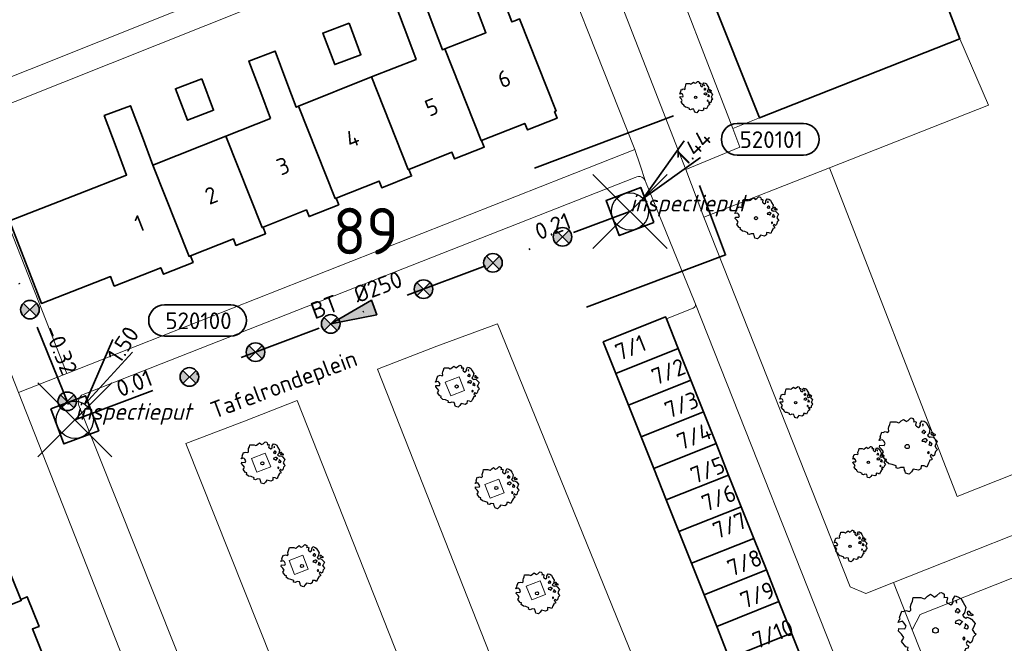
# Model space of a CAD drawing. Header units: metres. Extents: x 152391 to 157968, y 462336 to 467280.
# Tile 209 of 256: x 154833 to 154913, y 464762 to 464812. Entities that reach past the tile are written whole.
import ezdxf
from ezdxf.enums import TextEntityAlignment as Align

# ---------------------------------------------------------------- set-up
doc = ezdxf.new("R2010")
doc.units = ezdxf.units.M
doc.header["$LTSCALE"] = 0.75
doc.header["$PDMODE"] = 3
doc.header["$PDSIZE"] = 3
doc.linetypes.add('RI-VWA_BETON', pattern=[19, 9, -5, 0, -5])
doc.layers.get('0').update_dxf_attribs({"lineweight": 25})
doc.layers.get('defpoints').update_dxf_attribs({"lineweight": 25})
for name, color, linetype, lineweight in [('B-GV-GR-BOOM-S', 252, 'Continuous', 25), ('B-WE-GR-BEPLANTING_CULTUUR_HEESTERS-GV', 251, 'Continuous', 18), ('B-WE-GR-GROENVOORZIENING-GV', 251, 'Continuous', 18), ('B-WE-OG-BEBOUWING-GV', 6, 'Continuous', 35), ('B-WE-OG-BEBOUWING-T18', 1, 'Continuous', 18), ('B-WE-OG-TERREIN_CULTUURSCHEIDING-GV', 251, 'Continuous', 18), ('B-WE-OG-TOPOGRAFIE-T18', 1, 'Continuous', 18), ('B-WE-VH-VERHARDING_BETONSTRAATSTEEN-GV', 251, 'Continuous', 18), ('B-WE-VH-VERHARDING_TEGEL-GV', 251, 'Continuous', 18), ('N-OI-RI-T50', 130, 'Continuous', 50), ('N-OI-RI-VWA_PUTNUMMER-S @ 0.75', 36, 'Continuous', 35), ('N-OI-RI-VWA_RIOOLPUT_INSPECTIEPUT-S', 36, 'Continuous', 35), ('N-OI-RI-VWA_STROOMRICHTING-S @ 0.75', 36, 'Continuous', 35), ('N-OI-RI-VWA_TRANSPORTLEIDING_BETON_250-G', 36, 'RI-VWA_BETON', 35), ('N-RO-KG-GRENS_WERK-G', 7, 'XX-WERKGRENS', 35)]:
    doc.layers.add(name, color=color, linetype=linetype, lineweight=lineweight)
doc.layers.add('inspectieput', color=7, linetype='Continuous', plot=False)
doc.layers.add('N-OI-RI-VRIJVERVAL_HULPSTUK-S', color=210, linetype='Continuous', lineweight=35, plot=False)
doc.styles.add('NLCS-ISO', font='isocpeur.ttf')
doc.styles.add('NLCS-ISO-M750-T18', font='NLCS-ISO.ttf', dxfattribs={"height": 1.35})
doc.styles.add('NLCS-ISO-M750-T18_CURSIEF', font='NLCS-ISO.ttf', dxfattribs={"oblique": 15, "height": 1.35})
doc.styles.add('NLCS-ISO-M750-T50', font='NLCS-ISO.ttf', dxfattribs={"height": 3.75})
doc.linetypes.add('XX-WERKGRENS', pattern='A,0,[137,NLCS.SHX,S=0.1,R=0,X=-1.1,Y=-1.35],-6', length=6)

# ---------------------------------------------------------------- blocks, each defined once
blk = doc.blocks.new('*U171')
at = {"ltscale": 0.1}
blk.add_hatch(color=256, dxfattribs=at).paths.add_polyline_path([(-2.5, 0), (2.5, -0.83), (2.5, 0.83)])
at = {"ltscale": 0.1, "flags": 128}
blk.add_lwpolyline([(-2.5, 0), (2.5, -0.83), (2.5, 0.83)], close=True, dxfattribs=at)
at = {"ltscale": 0.1, "style": 'NLCS-ISO'}
for tag, p in [('BOBL', (-22.61, 0)), ('MAT', (-1, 0.5))]:
    blk.add_attdef(tag, text='', height=1.8, dxfattribs=at).set_placement(p, align=Align.BOTTOM_RIGHT)
for tag, p in [('DIA', (1, 0.5)), ('BOBR', (21.66, -0.01))]:
    blk.add_attdef(tag, text='', height=1.8, dxfattribs=at).set_placement(p, align=Align.BOTTOM_LEFT)
at = {"layer": 'defpoints', "ltscale": 0.1, "style": 'NLCS-ISO', "flags": 1}
blk.add_attdef('JVA', text='', height=1.8, dxfattribs=at).set_placement((0, -1), align=Align.TOP_CENTER)
blk = doc.blocks.new('*U172')
at = {"ltscale": 0.1}
blk.add_hatch(color=256, dxfattribs=at).paths.add_polyline_path([(2.5, 0), (-2.5, -0.83), (-2.5, 0.83)])
at = {"ltscale": 0.1, "flags": 128}
blk.add_lwpolyline([(2.5, 0), (-2.5, -0.83), (-2.5, 0.83)], close=True, dxfattribs=at)
at = {"ltscale": 0.1, "style": 'NLCS-ISO'}
for tag, p in [('BOBL', (-24.75, 0)), ('MAT', (-1, 0.5))]:
    blk.add_attdef(tag, text='', height=1.8, dxfattribs=at).set_placement(p, align=Align.BOTTOM_RIGHT)
for tag, p in [('DIA', (1, 0.5)), ('BOBR', (23.8, -0.01))]:
    blk.add_attdef(tag, text='', height=1.8, dxfattribs=at).set_placement(p, align=Align.BOTTOM_LEFT)
at = {"layer": 'defpoints', "ltscale": 0.1, "style": 'NLCS-ISO', "flags": 1}
blk.add_attdef('JVA', text='', height=1.8, dxfattribs=at).set_placement((0, -1), align=Align.TOP_CENTER)
blk = doc.blocks.new('B-SRI-PUT_VWA-SO')
at = {"flags": 128}
blk.add_lwpolyline([(-2, 2), (2, 2), (2, -2), (-2, -2)], close=True, dxfattribs=at)
at = {"lineweight": -3, "flags": 128}
blk.add_lwpolyline([(2, -2), (2, 2), (-2, 2), (-2, -2)], close=True, dxfattribs=at)
at = {"lineweight": -3}
blk.add_circle((0, 0), 2, dxfattribs=at)
blk = doc.blocks.new('*U377')
for q in [(5.83, 7.6), (7.6, 5.83)]:
    blk.add_line((1.41, 1.41), q)
blk.add_lwpolyline([(18.69, 9.46), (11.54, 9.46, 1), (11.54, 6.08), (18.69, 6.08, 1)], format="xyb", close=True)
at = {"ltscale": 0.1, "style": 'NLCS-ISO'}
blk.add_attdef('PUTHGT', text='', height=1.8, rotation=45, dxfattribs=at).set_placement((5.39, 5.43), align=Align.MIDDLE_LEFT)
blk.add_attdef('PUTNR', text='', height=1.8, dxfattribs=at).set_placement((15.22, 7.74), align=Align.MIDDLE_CENTER)
blk = doc.blocks.new('*U179')
for q in [(4.1, 8.66), (6.2, 7.3)]:
    blk.add_line((1.08, 1.68), q)
blk.add_lwpolyline([(16.81, 12.39), (9.65, 12.39, 1), (9.65, 9.01), (16.81, 9.01, 1)], format="xyb", close=True)
at = {"ltscale": 0.1, "style": 'NLCS-ISO'}
blk.add_attdef('PUTHGT', text='', height=1.8, rotation=57.1542, dxfattribs=at).set_placement((4.12, 6.44), align=Align.MIDDLE_LEFT)
blk.add_attdef('PUTNR', text='', height=1.8, dxfattribs=at).set_placement((13.33, 10.67), align=Align.MIDDLE_CENTER)
blk = doc.blocks.new('SRI-HULP')
h = blk.add_hatch(color=256)
h.dxf.hatch_style = 1
h.paths.add_polyline_path([(-0.71, 0.71, 0.198912), (-1, 0, 0.198912), (-0.71, -0.71), (0, 0)])
h = blk.add_hatch(color=256)
h.dxf.hatch_style = 1
h.paths.add_polyline_path([(1, 0, 0.198912), (0.71, 0.71), (0, 0), (0.71, -0.71, 0.198912)])
for p, q in [((-0.71, 0.71), (0.71, -0.71)), ((-0.71, -0.71), (0.71, 0.71))]:
    blk.add_line(p, q)
blk.add_circle((0, 0), 1)
blk = doc.blocks.new('ACMAP_ANN_TEMPLATE_type knoop')
at = {"layer": 'defpoints', "style": 'NLCS-ISO-M750-T18_CURSIEF', "oblique": 15}
blk.add_attdef('type_knoop', (0, 0), '', height=1.35, dxfattribs=at)
blk = doc.blocks.new('SGR-BOOM_21_30')
at = {"linetype": 'Continuous'}
for p, q in [((-0.365, 1.548), (-0.226, 1.647)), ((-0.226, 1.647), (-0.133, 1.581)), ((0.065, 1.581), (0.205, 1.712)), ((0.205, 1.712), (0.263, 1.729)), ((0.263, 1.729), (0.333, 1.696)), ((0.333, 1.696), (0.391, 1.647)), ((0.391, 1.647), (0.402, 1.532)), ((-1.633, 0.579), (-1.528, 0.875)), ((-1.528, 0.875), (-1.458, 0.858)), ((-1.458, 0.858), (-1.342, 0.908)), ((-1.342, 0.908), (-1.179, 0.858)), ((-1.179, 0.858), (-1.121, 0.924)), ((-1.133, 1.088), (-1.109, 1.187)), ((-1.121, 0.924), (-1.133, 1.088)), ((-1.109, 1.187), (-1.051, 1.335)), ((-1.051, 1.335), (-1.016, 1.499)), ((-1.016, 1.499), (-0.668, 1.499)), ((-0.668, 1.499), (-0.516, 1.433)), ((-0.516, 1.433), (-0.47, 1.45)), ((-0.47, 1.45), (-0.365, 1.548)), ((-0.133, 1.581), (-0.063, 1.515)), ((-0.063, 1.515), (0.065, 1.581)), ((0.402, 1.532), (0.379, 1.499)), ((0.379, 1.499), (0.53, 1.515)), ((0.542, 1.483), (0.507, 1.285)), ((0.507, 1.285), (0.565, 1.236)), ((0.53, 1.515), (0.542, 1.483)), ((0.565, 1.236), (0.693, 1.154)), ((0.693, 1.154), (0.751, 1.203)), ((0.751, 1.203), (0.798, 1.285)), ((0.786, 1.4), (0.891, 1.565)), ((0.798, 1.285), (0.786, 1.4)), ((0.891, 1.565), (1.019, 1.532)), ((0.937, 0.908), (0.891, 0.875)), ((0.891, 0.875), (0.926, 0.825)), ((0.972, 1.368), (0.926, 1.335)), ((0.926, 1.335), (0.949, 1.253)), ((0.926, 0.825), (0.984, 0.842)), ((0.972, 0.973), (0.937, 0.908)), ((0.949, 1.253), (0.961, 1.236)), ((0.961, 1.269), (0.972, 1.368)), ((1.03, 0.973), (0.972, 0.973)), ((0.984, 0.842), (1.03, 0.776)), ((1.019, 1.532), (1.158, 1.45)), ((1.077, 0.94), (1.03, 0.973)), ((1.03, 0.776), (1.077, 0.842)), ((1.124, 0.875), (1.077, 0.94)), ((1.077, 0.842), (1.124, 0.875)), ((1.158, 1.45), (1.251, 1.269)), ((1.251, 1.269), (1.379, 1.055)), ((1.379, 1.055), (1.321, 0.793)), ((1.472, 0.858), (1.438, 0.809)), ((1.438, 0.809), (1.461, 0.743)), ((1.542, 0.858), (1.472, 0.858)), ((1.624, 0.76), (1.542, 0.858)), ((-1.703, 0.365), (-1.656, 0.48)), ((-1.493, 0.415), (-1.703, 0.365)), ((-1.679, -0.029), (-1.668, 0.086)), ((-1.668, 0.086), (-1.389, 0.07)), ((-1.656, 0.48), (-1.598, 0.53)), ((-1.598, 0.53), (-1.633, 0.579)), ((-1.423, 0.333), (-1.493, 0.415)), ((-1.33, 0.185), (-1.423, 0.333)), ((-1.389, 0.07), (-1.33, 0.185)), ((0.926, 0.415), (0.891, 0.333)), ((0.891, 0.333), (1.03, 0.316)), ((1.054, 0.464), (0.926, 0.415)), ((1.03, 0.316), (1.112, 0.251)), ((1.112, 0.464), (1.054, 0.464)), ((1.217, 0.398), (1.112, 0.464)), ((1.112, 0.251), (1.205, 0.365)), ((1.205, 0.365), (1.24, 0.415)), ((1.321, 0.793), (1.228, 0.694)), ((1.228, 0.694), (1.275, 0.628)), ((1.275, 0.628), (1.379, 0.563)), ((1.344, 0.185), (1.31, 0.103)), ((1.434, 0.049), (1.31, 0.103)), ((1.356, 0.3), (1.344, 0.234)), ((1.344, 0.234), (1.344, 0.185)), ((1.426, 0.234), (1.356, 0.3)), ((1.379, 0.563), (1.438, 0.595)), ((1.472, 0.201), (1.426, 0.234)), ((1.434, 0.049), (1.507, 0.136)), ((1.438, 0.595), (1.565, 0.563)), ((1.461, 0.743), (1.531, 0.694)), ((1.507, 0.136), (1.472, 0.201)), ((1.531, 0.727), (1.635, 0.678)), ((1.531, 0.694), (1.542, 0.727)), ((1.565, 0.563), (1.635, 0.513)), ((1.728, 0.71), (1.624, 0.76)), ((1.635, 0.678), (1.728, 0.71)), ((1.635, 0.513), (1.81, 0.316)), ((1.717, 0.103), (1.67, 0.037)), ((1.67, 0.037), (1.763, -0.094)), ((1.81, 0.316), (1.717, 0.103)), ((-1.54, -0.177), (-1.679, -0.029)), ((-1.551, -0.505), (-1.493, -0.423)), ((-1.354, -0.752), (-1.551, -0.505)), ((-1.435, -0.324), (-1.54, -0.177)), ((-1.493, -0.423), (-1.435, -0.324)), ((-1.249, -0.784), (-1.354, -0.752)), ((-1.272, -0.899), (-1.249, -0.784)), ((1.286, -0.292), (1.24, -0.357)), ((1.24, -0.357), (1.251, -0.423)), ((1.263, -0.423), (1.333, -0.407)), ((1.333, -0.341), (1.286, -0.292)), ((1.333, -0.407), (1.333, -0.341)), ((1.461, -0.472), (1.391, -0.587)), ((1.391, -0.587), (1.426, -0.637)), ((1.426, -0.637), (1.496, -0.702)), ((1.577, -0.587), (1.461, -0.472)), ((1.496, -0.702), (1.484, -0.801)), ((1.658, -0.522), (1.577, -0.587)), ((1.682, -0.423), (1.658, -0.522)), ((1.717, -0.308), (1.682, -0.423)), ((1.845, -0.177), (1.717, -0.308)), ((1.763, -0.094), (1.845, -0.177)), ((-1.109, -1.047), (-1.272, -0.899)), ((-0.912, -1.08), (-1.109, -1.047)), ((-0.668, -1.179), (-0.912, -1.08)), ((-0.679, -1.294), (-0.668, -1.179)), ((-0.551, -1.326), (-0.679, -1.294)), ((-0.4, -1.261), (-0.551, -1.326)), ((-0.191, -1.277), (-0.4, -1.261)), ((-0.156, -1.425), (-0.191, -1.277)), ((-0.133, -1.491), (-0.156, -1.425)), ((-0.098, -1.606), (-0.133, -1.491)), ((0.251, -1.524), (0.112, -1.671)), ((0.356, -1.376), (0.251, -1.524)), ((0.682, -1.441), (0.356, -1.376)), ((0.833, -1.359), (0.682, -1.441)), ((0.844, -1.162), (0.833, -1.359)), ((1.03, -1.179), (0.844, -1.162)), ((1.182, -1.244), (1.03, -1.179)), ((1.286, -1.014), (1.182, -1.244)), ((1.356, -0.883), (1.286, -1.014)), ((1.368, -0.834), (1.356, -0.883)), ((1.484, -0.801), (1.368, -0.834)), ((0.112, -1.671), (-0.098, -1.606))]:
    blk.add_line(p, q, dxfattribs=at)
blk.add_circle((0, 0), 0.126, dxfattribs=at)
blk = doc.blocks.new('SGR-BOOM_31_50')
at = {"linetype": 'Continuous'}
for p, q in [((-1.479, 1.582), (-1.402, 1.78)), ((-1.402, 1.78), (-1.355, 1.999)), ((-1.355, 1.999), (-0.89, 1.999)), ((-0.89, 1.999), (-0.688, 1.911)), ((-0.688, 1.911), (-0.626, 1.933)), ((-0.626, 1.933), (-0.487, 2.064)), ((-0.487, 2.064), (-0.301, 2.196)), ((-0.301, 2.196), (-0.177, 2.108)), ((-0.177, 2.108), (-0.084, 2.02)), ((-0.084, 2.02), (0.087, 2.108)), ((0.087, 2.108), (0.273, 2.283)), ((0.273, 2.283), (0.351, 2.305)), ((0.351, 2.305), (0.444, 2.261)), ((0.444, 2.261), (0.521, 2.196)), ((0.537, 2.042), (0.506, 1.999)), ((0.506, 1.999), (0.707, 2.02)), ((0.521, 2.196), (0.537, 2.042)), ((0.723, 1.977), (0.676, 1.714)), ((0.676, 1.714), (0.754, 1.648)), ((0.707, 2.02), (0.723, 1.977)), ((0.754, 1.648), (0.924, 1.539)), ((0.924, 1.539), (1.002, 1.604)), ((1.002, 1.604), (1.064, 1.714)), ((1.048, 1.867), (1.188, 2.086)), ((1.064, 1.714), (1.048, 1.867)), ((1.188, 2.086), (1.358, 2.042)), ((1.296, 1.823), (1.234, 1.78)), ((1.234, 1.78), (1.265, 1.67)), ((1.265, 1.67), (1.281, 1.648)), ((1.281, 1.692), (1.296, 1.823)), ((1.358, 2.042), (1.545, 1.933)), ((1.545, 1.933), (1.669, 1.692)), ((1.669, 1.692), (1.839, 1.407)), ((-2.177, 0.772), (-2.038, 1.166)), ((-2.038, 1.166), (-1.944, 1.144)), ((-1.944, 1.144), (-1.789, 1.21)), ((-1.789, 1.21), (-1.572, 1.144)), ((-1.572, 1.144), (-1.495, 1.232)), ((-1.51, 1.451), (-1.479, 1.582)), ((-1.495, 1.232), (-1.51, 1.451)), ((1.25, 1.21), (1.188, 1.166)), ((1.188, 1.166), (1.234, 1.101)), ((1.234, 1.101), (1.312, 1.122)), ((1.296, 1.298), (1.25, 1.21)), ((1.374, 1.298), (1.296, 1.298)), ((1.312, 1.122), (1.374, 1.035)), ((1.436, 1.254), (1.374, 1.298)), ((1.374, 1.035), (1.436, 1.122)), ((1.498, 1.166), (1.436, 1.254)), ((1.436, 1.122), (1.498, 1.166)), ((1.762, 1.057), (1.638, 0.925)), ((1.638, 0.925), (1.7, 0.838)), ((1.7, 0.838), (1.839, 0.75)), ((1.839, 1.407), (1.762, 1.057)), ((1.963, 1.144), (1.917, 1.079)), ((1.917, 1.079), (1.948, 0.991)), ((1.948, 0.991), (2.041, 0.925)), ((2.056, 1.144), (1.963, 1.144)), ((2.041, 0.969), (2.18, 0.903)), ((2.041, 0.925), (2.056, 0.969)), ((2.165, 1.013), (2.056, 1.144)), ((2.304, 0.947), (2.165, 1.013)), ((2.18, 0.903), (2.304, 0.947)), ((-2.27, 0.487), (-2.208, 0.641)), ((-1.991, 0.553), (-2.27, 0.487)), ((-2.239, -0.038), (-2.224, 0.115)), ((-2.224, 0.115), (-1.851, 0.093)), ((-2.208, 0.641), (-2.131, 0.706)), ((-2.131, 0.706), (-2.177, 0.772)), ((-1.898, 0.444), (-1.991, 0.553)), ((-1.774, 0.246), (-1.898, 0.444)), ((-1.851, 0.093), (-1.774, 0.246)), ((1.234, 0.553), (1.188, 0.444)), ((1.188, 0.444), (1.374, 0.422)), ((1.405, 0.619), (1.234, 0.553)), ((1.374, 0.422), (1.483, 0.334)), ((1.483, 0.619), (1.405, 0.619)), ((1.622, 0.531), (1.483, 0.619)), ((1.483, 0.334), (1.607, 0.487)), ((1.607, 0.487), (1.653, 0.553)), ((1.793, 0.246), (1.746, 0.137)), ((1.911, 0.065), (1.746, 0.137)), ((1.808, 0.4), (1.793, 0.312)), ((1.793, 0.312), (1.793, 0.246)), ((1.901, 0.312), (1.808, 0.4)), ((1.839, 0.75), (1.917, 0.794)), ((1.963, 0.268), (1.901, 0.312)), ((1.911, 0.065), (2.01, 0.181)), ((1.917, 0.794), (2.087, 0.75)), ((2.01, 0.181), (1.963, 0.268)), ((2.087, 0.75), (2.18, 0.684)), ((2.18, 0.684), (2.413, 0.422)), ((2.289, 0.137), (2.227, 0.049)), ((2.227, 0.049), (2.351, -0.126)), ((2.413, 0.422), (2.289, 0.137)), ((-2.053, -0.235), (-2.239, -0.038)), ((-2.069, -0.673), (-1.991, -0.564)), ((-1.805, -1.002), (-2.069, -0.673)), ((-1.913, -0.433), (-2.053, -0.235)), ((-1.991, -0.564), (-1.913, -0.433)), ((1.715, -0.389), (1.653, -0.476)), ((1.653, -0.476), (1.669, -0.564)), ((1.684, -0.564), (1.777, -0.542)), ((1.777, -0.454), (1.715, -0.389)), ((1.777, -0.542), (1.777, -0.454)), ((1.948, -0.63), (1.855, -0.783)), ((1.855, -0.783), (1.901, -0.849)), ((2.103, -0.783), (1.948, -0.63)), ((2.211, -0.695), (2.103, -0.783)), ((2.242, -0.564), (2.211, -0.695)), ((2.289, -0.411), (2.242, -0.564)), ((2.459, -0.235), (2.289, -0.411)), ((2.351, -0.126), (2.459, -0.235)), ((-1.665, -1.046), (-1.805, -1.002)), ((-1.696, -1.199), (-1.665, -1.046)), ((-1.479, -1.396), (-1.696, -1.199)), ((-1.216, -1.44), (-1.479, -1.396)), ((-0.89, -1.571), (-1.216, -1.44)), ((-0.906, -1.725), (-0.89, -1.571)), ((1.126, -1.55), (1.11, -1.812)), ((1.374, -1.571), (1.126, -1.55)), ((1.576, -1.659), (1.374, -1.571)), ((1.715, -1.352), (1.576, -1.659)), ((1.808, -1.177), (1.715, -1.352)), ((1.824, -1.112), (1.808, -1.177)), ((1.979, -1.068), (1.824, -1.112)), ((1.901, -0.849), (1.994, -0.936)), ((1.994, -0.936), (1.979, -1.068)), ((-0.735, -1.769), (-0.906, -1.725)), ((-0.533, -1.681), (-0.735, -1.769)), ((-0.254, -1.703), (-0.533, -1.681)), ((-0.208, -1.9), (-0.254, -1.703)), ((-0.177, -1.988), (-0.208, -1.9)), ((-0.13, -2.141), (-0.177, -1.988)), ((0.149, -2.229), (-0.13, -2.141)), ((0.335, -2.031), (0.149, -2.229)), ((0.475, -1.834), (0.335, -2.031)), ((0.909, -1.922), (0.475, -1.834)), ((1.11, -1.812), (0.909, -1.922))]:
    blk.add_line(p, q, dxfattribs=at)
blk.add_circle((0, 0), 0.169, dxfattribs=at)
blk = doc.blocks.new('SGR-BOOM_50_100')
at = {"linetype": 'Continuous'}
for p, q in [((-1.869, 2.373), (-1.807, 2.665)), ((-1.807, 2.665), (-1.187, 2.665)), ((-1.187, 2.665), (-0.918, 2.548)), ((-0.918, 2.548), (-0.835, 2.577)), ((-0.835, 2.577), (-0.649, 2.752)), ((-0.649, 2.752), (-0.401, 2.928)), ((-0.401, 2.928), (-0.236, 2.811)), ((-0.236, 2.811), (-0.112, 2.694)), ((-0.112, 2.694), (0.116, 2.811)), ((0.116, 2.811), (0.364, 3.044)), ((0.364, 3.044), (0.467, 3.074)), ((0.467, 3.074), (0.591, 3.015)), ((0.591, 3.015), (0.695, 2.928)), ((0.715, 2.723), (0.674, 2.665)), ((0.674, 2.665), (0.943, 2.694)), ((0.695, 2.928), (0.715, 2.723)), ((0.964, 2.636), (0.902, 2.285)), ((0.943, 2.694), (0.964, 2.636)), ((1.398, 2.49), (1.584, 2.782)), ((1.418, 2.285), (1.398, 2.49)), ((1.584, 2.782), (1.811, 2.723)), ((1.729, 2.431), (1.646, 2.373)), ((1.708, 2.256), (1.729, 2.431)), ((1.811, 2.723), (2.059, 2.577)), ((2.059, 2.577), (2.225, 2.256)), ((-2.593, 1.526), (-2.386, 1.613)), ((-2.386, 1.613), (-2.096, 1.526)), ((-2.096, 1.526), (-1.993, 1.643)), ((-2.014, 1.935), (-1.972, 2.11)), ((-1.993, 1.643), (-2.014, 1.935)), ((-1.972, 2.11), (-1.869, 2.373)), ((0.902, 2.285), (1.005, 2.198)), ((1.005, 2.198), (1.232, 2.052)), ((1.232, 2.052), (1.336, 2.139)), ((1.336, 2.139), (1.418, 2.285)), ((1.667, 1.613), (1.584, 1.555)), ((1.646, 2.373), (1.687, 2.227)), ((1.729, 1.73), (1.667, 1.613)), ((1.687, 2.227), (1.708, 2.198)), ((1.832, 1.73), (1.729, 1.73)), ((1.915, 1.672), (1.832, 1.73)), ((1.997, 1.555), (1.915, 1.672)), ((2.225, 2.256), (2.452, 1.876)), ((2.452, 1.876), (2.349, 1.409)), ((-3.027, 0.65), (-2.944, 0.854)), ((-2.944, 0.854), (-2.841, 0.942)), ((-2.903, 1.029), (-2.717, 1.555)), ((-2.841, 0.942), (-2.903, 1.029)), ((-2.717, 1.555), (-2.593, 1.526)), ((1.584, 1.555), (1.646, 1.467)), ((1.646, 1.467), (1.749, 1.497)), ((1.873, 0.825), (1.646, 0.737)), ((1.749, 1.497), (1.832, 1.38)), ((1.832, 1.38), (1.915, 1.497)), ((1.977, 0.825), (1.873, 0.825)), ((1.915, 1.497), (1.997, 1.555)), ((2.163, 0.708), (1.977, 0.825)), ((2.349, 1.409), (2.183, 1.234)), ((2.183, 1.234), (2.266, 1.117)), ((2.266, 1.117), (2.452, 1)), ((2.452, 1), (2.556, 1.059)), ((2.618, 1.526), (2.556, 1.438)), ((2.556, 1.438), (2.597, 1.321)), ((2.556, 1.059), (2.783, 1)), ((2.597, 1.321), (2.721, 1.234)), ((2.742, 1.526), (2.618, 1.526)), ((2.721, 1.292), (2.907, 1.205)), ((2.721, 1.234), (2.742, 1.292)), ((2.886, 1.351), (2.742, 1.526)), ((2.783, 1), (2.907, 0.913)), ((3.072, 1.263), (2.886, 1.351)), ((2.907, 1.205), (3.072, 1.263)), ((2.907, 0.913), (3.217, 0.562)), ((-2.655, 0.737), (-3.027, 0.65)), ((-2.985, -0.051), (-2.965, 0.153)), ((-2.965, 0.153), (-2.469, 0.124)), ((-2.531, 0.591), (-2.655, 0.737)), ((-2.365, 0.329), (-2.531, 0.591)), ((-2.469, 0.124), (-2.365, 0.329)), ((1.646, 0.737), (1.584, 0.591)), ((1.584, 0.591), (1.832, 0.562)), ((1.832, 0.562), (1.977, 0.445)), ((1.977, 0.445), (2.142, 0.65)), ((2.142, 0.65), (2.204, 0.737)), ((2.39, 0.329), (2.328, 0.183)), ((2.549, 0.087), (2.328, 0.183)), ((2.411, 0.533), (2.39, 0.416)), ((2.39, 0.416), (2.39, 0.329)), ((2.535, 0.416), (2.411, 0.533)), ((2.618, 0.358), (2.535, 0.416)), ((2.549, 0.087), (2.68, 0.241)), ((2.68, 0.241), (2.618, 0.358)), ((3.052, 0.183), (2.969, 0.066)), ((2.969, 0.066), (3.135, -0.168)), ((3.217, 0.562), (3.052, 0.183)), ((-2.737, -0.314), (-2.985, -0.051)), ((-2.758, -0.898), (-2.655, -0.752)), ((-2.551, -0.577), (-2.737, -0.314)), ((-2.655, -0.752), (-2.551, -0.577)), ((2.287, -0.518), (2.204, -0.635)), ((2.204, -0.635), (2.225, -0.752)), ((2.245, -0.752), (2.37, -0.723)), ((2.37, -0.606), (2.287, -0.518)), ((2.37, -0.723), (2.37, -0.606)), ((2.99, -0.752), (2.948, -0.927)), ((3.052, -0.548), (2.99, -0.752)), ((3.279, -0.314), (3.052, -0.548)), ((3.135, -0.168), (3.279, -0.314)), ((-2.407, -1.336), (-2.758, -0.898)), ((-2.22, -1.394), (-2.407, -1.336)), ((-2.262, -1.599), (-2.22, -1.394)), ((2.411, -1.57), (2.287, -1.803)), ((2.432, -1.482), (2.411, -1.57)), ((2.638, -1.424), (2.432, -1.482)), ((2.597, -0.84), (2.473, -1.044)), ((2.473, -1.044), (2.535, -1.132)), ((2.535, -1.132), (2.659, -1.248)), ((2.804, -1.044), (2.597, -0.84)), ((2.659, -1.248), (2.638, -1.424)), ((2.948, -0.927), (2.804, -1.044)), ((-1.972, -1.862), (-2.262, -1.599)), ((-1.621, -1.92), (-1.972, -1.862)), ((-1.187, -2.095), (-1.621, -1.92)), ((-1.207, -2.3), (-1.187, -2.095)), ((-0.98, -2.358), (-1.207, -2.3)), ((-0.711, -2.241), (-0.98, -2.358)), ((-0.339, -2.271), (-0.711, -2.241)), ((-0.277, -2.533), (-0.339, -2.271)), ((1.501, -2.066), (1.48, -2.417)), ((1.832, -2.095), (1.501, -2.066)), ((2.101, -2.212), (1.832, -2.095)), ((2.287, -1.803), (2.101, -2.212)), ((-0.236, -2.65), (-0.277, -2.533)), ((-0.174, -2.855), (-0.236, -2.65)), ((0.199, -2.971), (-0.174, -2.855)), ((0.447, -2.709), (0.199, -2.971)), ((0.633, -2.446), (0.447, -2.709)), ((1.212, -2.563), (0.633, -2.446)), ((1.48, -2.417), (1.212, -2.563))]:
    blk.add_line(p, q, dxfattribs=at)
blk.add_circle((0, 0), 0.225, dxfattribs=at)
blk = doc.blocks.new('SGR-BOOM_0_20')
at = {"linetype": 'Continuous'}
for p, q in [((-0.85, 0.816), (-0.832, 0.89)), ((-0.841, 0.693), (-0.85, 0.816)), ((-0.832, 0.89), (-0.788, 1.001)), ((-0.788, 1.001), (-0.762, 1.124)), ((-0.762, 1.124), (-0.501, 1.124)), ((-0.501, 1.124), (-0.387, 1.075)), ((-0.387, 1.075), (-0.352, 1.087)), ((-0.352, 1.087), (-0.274, 1.161)), ((-0.274, 1.161), (-0.169, 1.235)), ((-0.169, 1.235), (-0.099, 1.186)), ((-0.099, 1.186), (-0.047, 1.137)), ((-0.047, 1.137), (0.049, 1.186)), ((0.049, 1.186), (0.154, 1.284)), ((0.154, 1.284), (0.197, 1.297)), ((0.197, 1.297), (0.25, 1.272)), ((0.25, 1.272), (0.293, 1.235)), ((0.302, 1.149), (0.284, 1.124)), ((0.284, 1.124), (0.398, 1.137)), ((0.293, 1.235), (0.302, 1.149)), ((0.407, 1.112), (0.38, 0.964)), ((0.38, 0.964), (0.424, 0.927)), ((0.398, 1.137), (0.407, 1.112)), ((0.424, 0.927), (0.52, 0.865)), ((0.52, 0.865), (0.564, 0.902)), ((0.564, 0.902), (0.598, 0.964)), ((0.59, 1.05), (0.668, 1.173)), ((0.598, 0.964), (0.59, 1.05)), ((0.668, 1.173), (0.764, 1.149)), ((0.729, 1.026), (0.694, 1.001)), ((0.694, 1.001), (0.712, 0.939)), ((0.712, 0.939), (0.721, 0.927)), ((0.721, 0.952), (0.729, 1.026)), ((0.764, 1.149), (0.869, 1.087)), ((0.869, 1.087), (0.939, 0.952)), ((0.939, 0.952), (1.035, 0.792)), ((-1.277, 0.274), (-1.242, 0.36)), ((-1.12, 0.311), (-1.277, 0.274)), ((-1.259, -0.022), (-1.251, 0.065)), ((-1.251, 0.065), (-1.041, 0.052)), ((-1.242, 0.36), (-1.198, 0.397)), ((-1.225, 0.434), (-1.146, 0.656)), ((-1.198, 0.397), (-1.225, 0.434)), ((-1.146, 0.656), (-1.094, 0.644)), ((-1.068, 0.249), (-1.12, 0.311)), ((-1.094, 0.644), (-1.007, 0.681)), ((-0.998, 0.139), (-1.068, 0.249)), ((-1.041, 0.052), (-0.998, 0.139)), ((-1.007, 0.681), (-0.884, 0.644)), ((-0.884, 0.644), (-0.841, 0.693)), ((0.703, 0.681), (0.668, 0.656)), ((0.668, 0.656), (0.694, 0.619)), ((0.694, 0.311), (0.668, 0.249)), ((0.668, 0.249), (0.773, 0.237)), ((0.694, 0.619), (0.738, 0.631)), ((0.79, 0.348), (0.694, 0.311)), ((0.729, 0.73), (0.703, 0.681)), ((0.773, 0.73), (0.729, 0.73)), ((0.738, 0.631), (0.773, 0.582)), ((0.808, 0.705), (0.773, 0.73)), ((0.773, 0.582), (0.808, 0.631)), ((0.773, 0.237), (0.834, 0.188)), ((0.834, 0.348), (0.79, 0.348)), ((0.843, 0.656), (0.808, 0.705)), ((0.808, 0.631), (0.843, 0.656)), ((0.912, 0.299), (0.834, 0.348)), ((0.834, 0.188), (0.904, 0.274)), ((0.904, 0.274), (0.93, 0.311)), ((0.991, 0.594), (0.921, 0.521)), ((0.921, 0.521), (0.956, 0.471)), ((0.956, 0.471), (1.035, 0.422)), ((1.008, 0.139), (0.982, 0.077)), ((1.075, 0.037), (0.982, 0.077)), ((1.035, 0.792), (0.991, 0.594)), ((1.017, 0.225), (1.008, 0.176)), ((1.008, 0.176), (1.008, 0.139)), ((1.069, 0.176), (1.017, 0.225)), ((1.035, 0.422), (1.078, 0.447)), ((1.104, 0.151), (1.069, 0.176)), ((1.075, 0.037), (1.13, 0.102)), ((1.104, 0.644), (1.078, 0.607)), ((1.078, 0.607), (1.096, 0.557)), ((1.078, 0.447), (1.174, 0.422)), ((1.096, 0.557), (1.148, 0.521)), ((1.157, 0.644), (1.104, 0.644)), ((1.13, 0.102), (1.104, 0.151)), ((1.148, 0.545), (1.226, 0.508)), ((1.148, 0.521), (1.157, 0.545)), ((1.218, 0.57), (1.157, 0.644)), ((1.174, 0.422), (1.226, 0.385)), ((1.296, 0.533), (1.218, 0.57)), ((1.226, 0.508), (1.296, 0.533)), ((1.226, 0.385), (1.357, 0.237)), ((1.287, 0.077), (1.253, 0.028)), ((1.253, 0.028), (1.322, -0.071)), ((1.357, 0.237), (1.287, 0.077)), ((-1.155, -0.132), (-1.259, -0.022)), ((-1.164, -0.379), (-1.12, -0.317)), ((-1.015, -0.564), (-1.164, -0.379)), ((-1.076, -0.243), (-1.155, -0.132)), ((-1.12, -0.317), (-1.076, -0.243)), ((-0.937, -0.588), (-1.015, -0.564)), ((-0.954, -0.675), (-0.937, -0.588)), ((-0.832, -0.785), (-0.954, -0.675)), ((-0.684, -0.81), (-0.832, -0.785)), ((0.965, -0.761), (0.886, -0.933)), ((0.965, -0.219), (0.93, -0.268)), ((0.93, -0.268), (0.939, -0.317)), ((0.947, -0.317), (1, -0.305)), ((1, -0.256), (0.965, -0.219)), ((1.017, -0.662), (0.965, -0.761)), ((1, -0.305), (1, -0.256)), ((1.026, -0.625), (1.017, -0.662)), ((1.113, -0.601), (1.026, -0.625)), ((1.096, -0.354), (1.043, -0.44)), ((1.043, -0.44), (1.069, -0.477)), ((1.069, -0.477), (1.122, -0.527)), ((1.183, -0.44), (1.096, -0.354)), ((1.122, -0.527), (1.113, -0.601)), ((1.244, -0.391), (1.183, -0.44)), ((1.261, -0.317), (1.244, -0.391)), ((1.287, -0.231), (1.261, -0.317)), ((1.383, -0.132), (1.287, -0.231)), ((1.322, -0.071), (1.383, -0.132)), ((-0.501, -0.884), (-0.684, -0.81)), ((-0.509, -0.97), (-0.501, -0.884)), ((-0.413, -0.995), (-0.509, -0.97)), ((-0.3, -0.946), (-0.413, -0.995)), ((-0.143, -0.958), (-0.3, -0.946)), ((-0.117, -1.069), (-0.143, -0.958)), ((-0.099, -1.118), (-0.117, -1.069)), ((-0.073, -1.204), (-0.099, -1.118)), ((0.084, -1.254), (-0.073, -1.204)), ((0.188, -1.143), (0.084, -1.254)), ((0.267, -1.032), (0.188, -1.143)), ((0.511, -1.081), (0.267, -1.032)), ((0.625, -1.019), (0.511, -1.081)), ((0.633, -0.872), (0.625, -1.019)), ((0.773, -0.884), (0.633, -0.872)), ((0.886, -0.933), (0.773, -0.884))]:
    blk.add_line(p, q, dxfattribs=at)
blk.add_circle((0, 0), 0.0948, dxfattribs=at)

msp = doc.modelspace()

# ---------------------------------------------------------------- linework, layer by layer
at = {"layer": 'B-WE-GR-BEPLANTING_CULTUUR_HEESTERS-GV'}
for points in [[(154885.191, 464834.091), (154883.754, 464837.696), (154873.731, 464833.702), (154886.213, 464801.7), (154886.83, 464800.118), (154891.187, 464801.938), (154890.609, 464803.436), (154882.538, 464824.354), (154884.477, 464825.084), (154881.849, 464831.984), (154885.336, 464833.362)], [(154935.982, 464779.596), (154934.418, 464783.892), (154908.744, 464773.704), (154898.443, 464800.277), (154888.269, 464796.288), (154900.115, 464766.423), (154901.367, 464765.878), (154903.617, 464766.77)]]:
    msp.add_lwpolyline(points, close=True, dxfattribs=at)
for points in [[(154887.327, 464788.897), (154885.251, 464788.078), (154886.21, 464785.669), (154887.228, 464783.114), (154888.246, 464780.558), (154889.263, 464778.003), (154890.281, 464775.448), (154891.298, 464772.893), (154892.316, 464770.337), (154893.334, 464767.782), (154894.351, 464765.227), (154895.369, 464762.67)], [(154895.369, 464762.67), (154896.387, 464760.115), (154897.443, 464757.463), (154892.398, 464755.495), (154893.104, 464753.497), (154899.598, 464755.919), (154900.193, 464757.473), (154887.602, 464789.251), (154887.592, 464789.134)]]:
    msp.add_lwpolyline(points, dxfattribs=at)
msp.add_lwpolyline([(154887.592, 464789.134, -0.274934), (154887.327, 464788.897)], format="xyb", dxfattribs=at)
at = {"layer": 'B-WE-GR-GROENVOORZIENING-GV'}
for points in [[(154868.505, 464783.389), (154867.386, 464782.954), (154867.821, 464781.836), (154868.939, 464782.27)], [(154853.272, 464776.11), (154852.837, 464777.229), (154851.719, 464776.795), (154852.153, 464775.676)], [(154871.707, 464775.125), (154870.589, 464774.691), (154871.023, 464773.572), (154872.142, 464774.006)], [(154854.76, 464768.543), (154855.194, 464767.425), (154856.313, 464767.859), (154855.879, 464768.978)], [(154875.048, 464766.911), (154873.93, 464766.476), (154874.364, 464765.358), (154875.483, 464765.792)]]:
    msp.add_lwpolyline(points, close=True, dxfattribs=at)
at = {"layer": 'B-WE-OG-BEBOUWING-GV'}
for points in [[(154885.191, 464834.091), (154885.336, 464833.362), (154881.849, 464831.984), (154884.477, 464825.084), (154892.787, 464804.298), (154908.971, 464810.696), (154905.689, 464819.25), (154905.135, 464819.014), (154897.174, 464838.816)], [(154873.013, 464812.148), (154872.758, 464812.048), (154872.115, 464813.753), (154871.156, 464816.298), (154869.034, 464815.498), (154869.993, 464812.953), (154870.661, 464811.182), (154867.349, 464809.883), (154870.29, 464802.461), (154870.317, 464802.472), (154873.81, 464803.856), (154874.02, 464803.326), (154876.421, 464804.277), (154876.211, 464804.807), (154876.332, 464804.855), (154873.385, 464812.294)], [(154864.442, 464800.144), (154867.917, 464801.521), (154868.126, 464800.991), (154870.527, 464801.942), (154870.317, 464802.472), (154870.29, 464802.461), (154867.349, 464809.883), (154867.152, 464809.806), (154866.467, 464811.624), (154865.508, 464814.169), (154863.386, 464813.369), (154864.345, 464810.825), (154865.025, 464809.021), (154861.421, 464807.608), (154864.386, 464800.122)], [(154859.606, 464811.945), (154857.484, 464811.145), (154858.443, 464808.6), (154860.565, 464809.4)], [(154853.254, 464804.247), (154849.651, 464802.835), (154852.579, 464795.444), (154852.655, 464795.474), (154856.162, 464796.863), (154856.372, 464796.333), (154858.772, 464797.285), (154858.562, 464797.814), (154858.483, 464797.783), (154855.527, 464805.243), (154855.332, 464805.166), (154854.585, 464807.147), (154853.626, 464809.691), (154851.504, 464808.891), (154852.463, 464806.347)], [(154847.699, 464807.457), (154845.577, 464806.657), (154846.536, 464804.113), (154848.658, 464804.913)], [(154858.562, 464797.814), (154862.042, 464799.193), (154862.252, 464798.663), (154864.652, 464799.614), (154864.442, 464800.144), (154864.386, 464800.122), (154861.421, 464807.608), (154855.527, 464805.243), (154858.483, 464797.783)], [(154837.759, 464798.159), (154832.17, 464795.972), (154834.738, 464789.319), (154840.337, 464791.481), (154840.634, 464790.711), (154844.389, 464792.199), (154844.599, 464791.669), (154846.999, 464792.62), (154846.789, 464793.15), (154846.676, 464793.105), (154843.747, 464800.492), (154842.899, 464802.742), (154841.94, 464805.287), (154839.817, 464804.487), (154840.776, 464801.942), (154841.631, 464799.674)], [(154846.789, 464793.15), (154850.254, 464794.523), (154850.464, 464793.993), (154852.865, 464794.944), (154852.655, 464795.474), (154852.579, 464795.444), (154849.651, 464802.835), (154843.747, 464800.492), (154846.676, 464793.105)], [(154886.21, 464785.669), (154885.251, 464788.078), (154885.193, 464788.225), (154880.148, 464786.208), (154881.167, 464783.653)], [(154881.167, 464783.653), (154882.186, 464781.098), (154887.228, 464783.114), (154886.21, 464785.669)], [(154883.205, 464778.544), (154888.246, 464780.558), (154887.228, 464783.114), (154882.186, 464781.098)], [(154888.246, 464780.558), (154883.205, 464778.544), (154884.224, 464775.989), (154889.263, 464778.003)], [(154884.224, 464775.989), (154885.243, 464773.434), (154890.281, 464775.448), (154889.263, 464778.003)], [(154890.281, 464775.448), (154885.243, 464773.434), (154886.262, 464770.879), (154891.298, 464772.893)], [(154886.262, 464770.879), (154887.281, 464768.324), (154892.316, 464770.337), (154891.298, 464772.893)], [(154823.441, 464768.244), (154823.49, 464768.122), (154819.191, 464766.414), (154819.932, 464764.444), (154822.269, 464765.372), (154822.342, 464765.186), (154824.34, 464765.98), (154825.767, 464762.389), (154833.11, 464765.306), (154833.071, 464765.403), (154831.689, 464768.883), (154832.218, 464769.094), (154831.271, 464771.479), (154830.741, 464771.269), (154830.784, 464771.161)], [(154887.281, 464768.324), (154888.3, 464765.77), (154893.334, 464767.782), (154892.316, 464770.337)], [(154888.3, 464765.77), (154889.319, 464763.215), (154894.351, 464765.227), (154893.334, 464767.782)], [(154835.387, 464759.574), (154834.019, 464763.017), (154834.549, 464763.228), (154833.601, 464765.613), (154833.071, 464765.403), (154833.11, 464765.306), (154825.767, 464762.389), (154825.815, 464762.267), (154821.543, 464760.57), (154822.29, 464758.668), (154824.517, 464759.552), (154824.591, 464759.366), (154826.644, 464760.182), (154828.092, 464756.535), (154835.435, 464759.451)], [(154894.351, 464765.227), (154889.319, 464763.215), (154890.338, 464760.66), (154895.369, 464762.67)], [(154891.357, 464758.105), (154896.387, 464760.115), (154895.369, 464762.67), (154890.338, 464760.66)]]:
    msp.add_lwpolyline(points, close=True, dxfattribs=at)
at = {"layer": 'B-WE-OG-TERREIN_CULTUURSCHEIDING-GV'}
msp.add_lwpolyline([(154905.128, 464762.941), (154911.126, 464747.807), (154933.187, 464691.751), (154937.818, 464680.001), (154969.702, 464692.646), (154990.865, 464700.638), (155002.15, 464704.9), (154997.38, 464717.34), (154979.411, 464762.749), (154979.136, 464762.641), (154969.312, 464788.01), (154967.81, 464788.706), (154905.773, 464764.191)], close=True, dxfattribs=at)
at = {"layer": 'B-WE-VH-VERHARDING_BETONSTRAATSTEEN-GV'}
for points in [[(154882.725, 464799.475), (154838.107, 464781.968)], [(154887.592, 464789.134), (154887.602, 464789.251), (154887.49, 464789.534), (154883.558, 464799.172), (154883.546, 464799.205), (154883.535, 464799.235)], [(154837.76, 464781.054), (154850.205, 464749.852), (154850.207, 464749.844), (154854.737, 464738.494), (154863.165, 464741.79), (154891.917, 464753.034), (154893.104, 464753.497), (154892.398, 464755.495), (154891.357, 464758.105), (154890.338, 464760.66), (154889.319, 464763.215), (154888.3, 464765.77), (154887.281, 464768.324), (154886.262, 464770.879), (154885.243, 464773.434), (154884.224, 464775.989), (154883.205, 464778.544), (154882.186, 464781.098), (154881.167, 464783.653), (154880.148, 464786.208), (154885.193, 464788.225), (154885.251, 464788.078), (154887.327, 464788.897)]]:
    msp.add_lwpolyline(points, dxfattribs=at)
for points in [[(154883.257, 464799.519, 0.263223), (154882.725, 464799.475)], [(154883.535, 464799.235, 0.185033), (154883.257, 464799.519)], [(154887.327, 464788.897, 0.274934), (154887.592, 464789.134)], [(154837.756, 464781.564, 0.129404), (154837.76, 464781.054)], [(154838.107, 464781.968, 0.189493), (154837.756, 464781.564)]]:
    msp.add_lwpolyline(points, format="xyb", dxfattribs=at)
for points in [[(154861.902, 464783.994), (154874.303, 464752.584), (154879.297, 464754.552), (154884.292, 464756.467), (154871.59, 464787.676), (154866.697, 464785.863)], [(154874.303, 464752.584), (154861.902, 464783.994), (154866.697, 464785.863), (154871.59, 464787.676), (154884.292, 464756.467), (154879.297, 464754.552)], [(154867.386, 464782.954), (154868.505, 464783.389), (154868.939, 464782.27), (154867.821, 464781.836)], [(154855.411, 464781.465), (154851.163, 464779.81), (154846.417, 464777.992), (154858.159, 464748.525), (154858.897, 464746.57), (154864.71, 464748.85), (154867.808, 464750.112), (154867.809, 464750.112)], [(154858.159, 464748.525), (154846.417, 464777.992), (154851.163, 464779.81), (154855.411, 464781.465), (154867.809, 464750.112), (154867.808, 464750.112), (154864.71, 464748.85), (154858.897, 464746.57)], [(154852.837, 464777.229), (154853.272, 464776.11), (154852.153, 464775.676), (154851.719, 464776.795)], [(154870.589, 464774.691), (154871.707, 464775.125), (154872.142, 464774.006), (154871.023, 464773.572)], [(154855.194, 464767.425), (154854.76, 464768.543), (154855.879, 464768.978), (154856.313, 464767.859)], [(154873.93, 464766.476), (154875.048, 464766.911), (154875.483, 464765.792), (154874.364, 464765.358)]]:
    msp.add_lwpolyline(points, close=True, dxfattribs=at)
at = {"layer": 'B-WE-VH-VERHARDING_TEGEL-GV'}
for points in [[(154911.126, 464747.807), (154905.128, 464762.941), (154903.617, 464766.77), (154901.367, 464765.878), (154900.115, 464766.423), (154888.269, 464796.288), (154886.83, 464800.118), (154886.213, 464801.7), (154873.731, 464833.702), (154869.012, 464845.805), (154865.758, 464844.529), (154873.816, 464824.205), (154874.479, 464822.317), (154874.543, 464822.342), (154882.695, 464801.754), (154883.123, 464800.476), (154883.535, 464799.235), (154883.546, 464799.205), (154883.558, 464799.172), (154887.49, 464789.534), (154887.602, 464789.251), (154900.193, 464757.473)], [(154883.535, 464799.235), (154883.123, 464800.476), (154882.695, 464801.754), (154836.79, 464783.66), (154832.902, 464782.125), (154845.573, 464749.893), (154847.86, 464744.416), (154848.509, 464742.865)], [(154838.107, 464781.968), (154882.725, 464799.475)], [(154850.423, 464748.99), (154850.207, 464749.844), (154850.205, 464749.852), (154837.76, 464781.054)]]:
    msp.add_lwpolyline(points, dxfattribs=at)
for points in [[(154836.79, 464783.66), (154828.732, 464804.081), (154828.739, 464804.084), (154828.013, 464805.928), (154828.005, 464805.925), (154819.904, 464826.508), (154817.99, 464825.716), (154816.077, 464824.924), (154832.902, 464782.125)], [(154890.609, 464803.436), (154892.787, 464804.298), (154884.477, 464825.084), (154882.538, 464824.354)], [(154873.816, 464824.205), (154828.013, 464805.928), (154828.739, 464804.084), (154871.013, 464820.935), (154874.264, 464822.231), (154874.479, 464822.317)], [(154892.787, 464804.298), (154890.609, 464803.436), (154891.187, 464801.938), (154886.83, 464800.118), (154888.269, 464796.288), (154898.443, 464800.277), (154911.292, 464805.316), (154908.971, 464810.696)], [(154935.982, 464779.596), (154903.617, 464766.77), (154905.128, 464762.941), (154905.773, 464764.191), (154967.81, 464788.706), (154969.312, 464788.01), (154969.41, 464788.02), (154967.723, 464792.103), (154939.079, 464780.807)]]:
    msp.add_lwpolyline(points, close=True, dxfattribs=at)
for points in [[(154882.725, 464799.475, -0.263223), (154883.257, 464799.519)], [(154883.257, 464799.519, -0.185033), (154883.535, 464799.235)], [(154837.76, 464781.054, -0.129404), (154837.756, 464781.564)], [(154837.756, 464781.564, -0.189493), (154838.107, 464781.968)]]:
    msp.add_lwpolyline(points, format="xyb", dxfattribs=at)
at = {"layer": 'inspectieput'}
for p in [(154882.31, 464796.74), (154837.44, 464779.91)]:
    msp.add_point(p, dxfattribs=at)
at = {"layer": 'N-OI-RI-VWA_TRANSPORTLEIDING_BETON_250-G'}
for p, q in [((154818.16, 464827.26), (154837.44, 464779.91)), ((154837.44, 464779.91), (154882.31, 464796.74))]:
    msp.add_line(p, q, dxfattribs=at)
at = {"layer": 'N-RO-KG-GRENS_WERK-G', "ltscale": 0.5, "flags": 128}
for points in [[(154885.821, 464804.465), (154874.585, 464800.251)], [(154878.799, 464789.015), (154890.035, 464793.229), (154887.928, 464798.847)]]:
    msp.add_lwpolyline(points, dxfattribs=at)

# ---------------------------------------------------------------- block references
at = {"layer": 'B-GV-GR-BOOM-S', "transparency": 33554559}
for name, p in [('SGR-BOOM_0_20', (154887.616, 464805.956)), ('SGR-BOOM_21_30', (154892.5, 464796.2)), ('SGR-BOOM_21_30', (154868.3, 464782.6)), ('SGR-BOOM_0_20', (154895.7, 464781.3)), ('SGR-BOOM_31_50', (154904.715, 464777.753)), ('SGR-BOOM_21_30', (154852.6, 464776.4)), ('SGR-BOOM_0_20', (154901.585, 464776.465)), ('SGR-BOOM_21_30', (154871.5, 464774.4)), ('SGR-BOOM_0_20', (154900.1, 464769.7)), ('SGR-BOOM_21_30', (154855.8, 464768.1)), ('SGR-BOOM_21_30', (154874.8, 464765.9)), ('SGR-BOOM_50_100', (154907, 464762.9))]:
    msp.add_blockref(name, p, dxfattribs=at)
at = {"layer": 'defpoints'}
for p in [(154882.31, 464796.74), (154837.44, 464779.91)]:
    msp.add_blockref('ACMAP_ANN_TEMPLATE_type knoop', p, dxfattribs=at).add_auto_attribs({'type_knoop': 'inspectieput'})
at = {"layer": 'N-OI-RI-VRIJVERVAL_HULPSTUK-S', "xscale": 0.75, "yscale": 0.75, "zscale": 0.75}
for p in [(154876.859, 464794.688), (154871.234, 464792.594), (154865.625, 464790.469), (154833.812, 464788.812), (154858.125, 464787.656), (154852.047, 464785.375), (154846.703, 464783.375), (154836.828, 464781.406)]:
    msp.add_blockref('SRI-HULP', p, dxfattribs=at)
at = {"layer": 'N-OI-RI-VWA_PUTNUMMER-S @ 0.75', "xscale": 0.75, "yscale": 0.75, "zscale": 0.75}
for name, p, values in [('*U377', (154882.31, 464796.74), {'PUTNR': '520101', 'PUTHGT': '1.44'}), ('*U179', (154837.44, 464779.91), {'PUTNR': '520100', 'PUTHGT': '1.50'})]:
    msp.add_blockref(name, p, dxfattribs=at).add_auto_attribs(values)
at = {"layer": 'N-OI-RI-VWA_RIOOLPUT_INSPECTIEPUT-S', "xscale": 0.75, "yscale": 0.75, "zscale": 0.75}
for p, rotation in [((154882.31, 464796.74), 200.5602432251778), ((154837.44, 464779.91), 20.56024322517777)]:
    msp.add_blockref('B-SRI-PUT_VWA-SO', p, dxfattribs=dict(at, rotation=rotation))
at = {"layer": 'N-OI-RI-VWA_STROOMRICHTING-S @ 0.75', "xscale": 0.75, "yscale": 0.75, "zscale": 0.75}
for name, p, rotation, values in [('*U172', (154827.8, 464803.585), 292.1551982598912, {'MAT': 'BT', 'DIA': '%%c250', 'BOBL': '0.01', 'BOBR': '-0.32'}), ('*U171', (154859.875, 464788.325), 20.56024322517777, {'MAT': 'BT', 'DIA': '%%c250', 'BOBL': '0.01', 'BOBR': '0.21'})]:
    msp.add_blockref(name, p, dxfattribs=dict(at, rotation=rotation)).add_auto_attribs(values)

# ---------------------------------------------------------------- texts
at = {"layer": 'B-WE-OG-BEBOUWING-T18', "style": 'NLCS-ISO-M750-T18'}
for s, rotation, p in [('6', 21.4, (154872.135, 464807.463)), ('5', 21.6, (154866.277, 464805.174)), ('4', 21.6, (154859.879, 464802.639)), ('3', 21.6, (154854.271, 464800.417)), ('2', 21.4, (154848.463, 464798.043)), ('1', 21.4, (154842.661, 464795.782)), ('7/1', 21.8, (154882.36, 464785.75)), ('7/2', 21.7, (154885.414, 464783.803)), ('7/3', 21.8, (154886.48, 464781.13)), ('7/4', 21.7, (154887.497, 464778.58)), ('7/5', 21.7, (154888.586, 464775.85)), ('7/6', 21.7, (154889.485, 464773.596)), ('7/7', 21.7, (154890.367, 464771.384)), ('7/8', 21.8, (154891.571, 464768.364)), ('7/9', 21.7, (154892.609, 464765.763)), ('7/10', 21.7, (154893.862, 464762.622))]:
    msp.add_text(s, height=1.35, rotation=rotation, dxfattribs=at).set_placement(p, align=Align.MIDDLE)
at = {"layer": 'B-WE-OG-TOPOGRAFIE-T18', "style": 'NLCS-ISO-M750-T18'}
msp.add_text('Tafelrondeplein', height=1.35, rotation=20.4, dxfattribs=at).set_placement((154854.4, 464782.606), align=Align.MIDDLE)
at = {"layer": 'N-OI-RI-T50', "style": 'NLCS-ISO-M750-T50'}
msp.add_text('89', height=3.75, dxfattribs=at).set_placement((154858.298, 464793.279))

doc.saveas('drawing.dxf')
